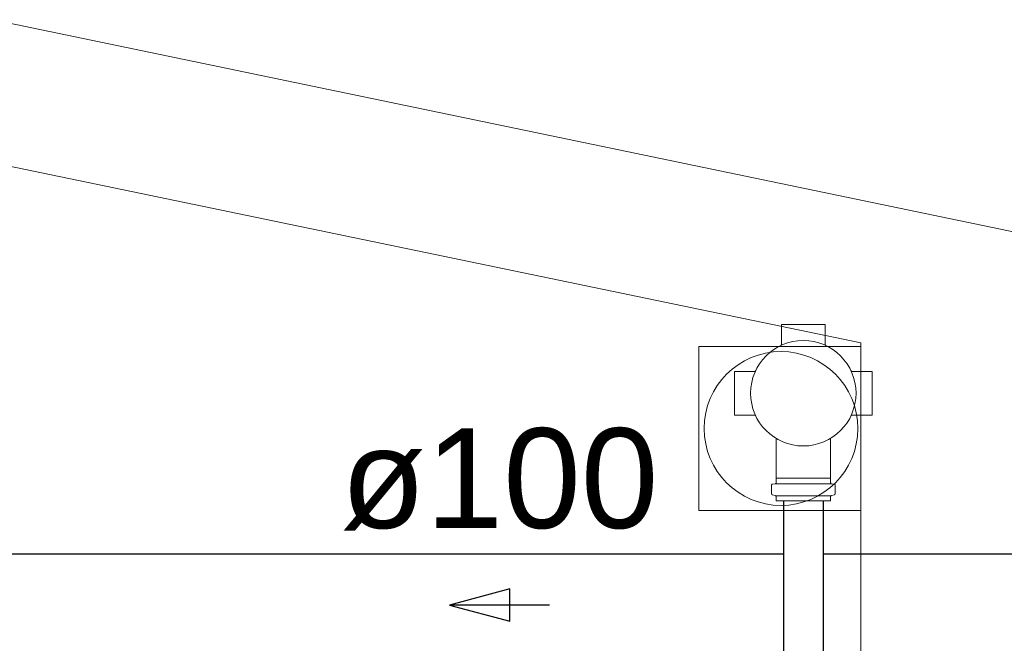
# Model space of a CAD drawing. Header units: millimetres. Extents: x 567 to 934, y -1 to 364.
# Tile 202 of 256: x 618.23 to 620.2, y 169.77 to 171.02. Entities that reach past the tile are written whole.
import ezdxf

# ---------------------------------------------------------------- set-up
doc = ezdxf.new("R2010")
doc.units = ezdxf.units.MM
doc.header["$MEASUREMENT"] = 0
doc.linetypes.add('NULL', pattern=[0])
doc.layers.add('ARQ FINA', color=8, linetype='Continuous')
for name, color, linetype, lineweight in [('Simbolos', 14, 'Continuous', 20), ('Simbolos_int', 14, 'Continuous', 15), ('TQ-Condutos', 14, 'Continuous', 25), ('TQ-Sentido conduto', 14, 'Continuous', 30), ('TQ-Textos conduto', 7, 'Continuous', 9)]:
    doc.layers.add(name, color=color, linetype=linetype, lineweight=lineweight)
doc.styles.add('Arial', font='arial.ttf')

msp = doc.modelspace()

# ---------------------------------------------------------------- linework, layer by layer
at = {"layer": 'ARQ FINA', "lineweight": 5}
for p, q in [((666.8823, 160.9083), (602.6777, 174.2348)), ((627.4774, 169.0873), (613.0374, 172.0845)), ((616.8574, 171.0057), (619.9174, 170.3705)), ((619.9174, 170.3705), (619.9174, 167.8391)), ((619.5929, 170.0346), (619.5929, 170.3636)), ((619.5929, 170.3636), (619.9174, 170.3636)), ((619.9174, 170.3636), (619.5929, 170.3636)), ((619.5929, 170.3636), (619.5929, 170.0346)), ((619.5929, 170.0346), (619.5929, 170.3636)), ((619.5929, 170.3636), (619.9174, 170.3636)), ((619.9174, 170.0346), (619.5929, 170.0346)), ((619.5929, 170.0346), (619.9174, 170.0346)), ((619.9174, 170.0346), (619.5929, 170.0346))]:
    msp.add_line(p, q, dxfattribs=at)
for start, end in [(90, 270), (270, 90)]:
    msp.add_arc((619.7574, 170.1991), 0.154, start, end, dxfattribs=at)
at = {"layer": 'Simbolos'}
for p, q in [((619.7585, 170.4073), (619.8457, 170.4073)), ((619.7585, 170.3678), (619.7585, 170.4073)), ((619.8457, 170.3678), (619.8457, 170.4073)), ((619.6645, 170.2261), (619.6645, 170.3133)), ((619.704, 170.3133), (619.6645, 170.3133)), ((619.9002, 170.3133), (619.9397, 170.3133)), ((619.9397, 170.2261), (619.9397, 170.3133)), ((619.704, 170.2261), (619.6645, 170.2261)), ((619.9002, 170.2261), (619.9397, 170.2261)), ((619.7478, 170.1791), (619.7478, 170.0998)), ((619.8564, 170.1791), (619.8564, 170.0998)), ((619.7474, 170.0992), (619.7478, 170.0998)), ((619.7474, 170.0902), (619.7474, 170.0992)), ((619.8568, 170.0992), (619.8564, 170.0998)), ((619.8568, 170.0902), (619.8568, 170.0992)), ((619.7385, 170.0683), (619.7385, 170.0858)), ((619.7404, 170.0878), (619.7456, 170.0882)), ((619.8639, 170.0878), (619.8587, 170.0882)), ((619.8657, 170.0683), (619.8657, 170.0858)), ((619.74, 170.0663), (619.746, 170.0647)), ((619.7474, 170.0541), (619.7474, 170.0628)), ((619.7474, 170.0541), (619.8568, 170.0541)), ((619.8568, 170.0541), (619.8568, 170.0628)), ((619.8643, 170.0663), (619.8583, 170.0647))]:
    msp.add_line(p, q, dxfattribs=at)
for points in [[(619.7568, 170.3651), (619.7571, 170.3653), (619.7574, 170.3655), (619.7577, 170.3657), (619.758, 170.366), (619.7582, 170.3664), (619.7583, 170.3667), (619.7584, 170.367), (619.7585, 170.3674), (619.7585, 170.3678)], [(619.8457, 170.3678), (619.8458, 170.3674), (619.8458, 170.367), (619.8459, 170.3667), (619.8461, 170.3664), (619.8463, 170.366), (619.8465, 170.3657), (619.8468, 170.3655), (619.8471, 170.3653), (619.8474, 170.3651)], [(619.704, 170.3133), (619.7044, 170.3133), (619.7048, 170.3134), (619.7051, 170.3135), (619.7055, 170.3137), (619.7058, 170.3139), (619.7061, 170.3141), (619.7063, 170.3144), (619.7066, 170.3147), (619.7067, 170.315)], [(619.8975, 170.315), (619.8977, 170.3147), (619.8979, 170.3144), (619.8982, 170.3141), (619.8985, 170.3139), (619.8988, 170.3137), (619.8991, 170.3135), (619.8995, 170.3134), (619.8999, 170.3133), (619.9002, 170.3133)], [(619.7067, 170.2244), (619.7066, 170.2247), (619.7063, 170.225), (619.7061, 170.2253), (619.7058, 170.2255), (619.7055, 170.2257), (619.7051, 170.2259), (619.7048, 170.226), (619.7044, 170.2261), (619.704, 170.2261)], [(619.9002, 170.2261), (619.8999, 170.2261), (619.8995, 170.226), (619.8991, 170.2259), (619.8988, 170.2257), (619.8985, 170.2255), (619.8982, 170.2253), (619.8979, 170.225), (619.8977, 170.2247), (619.8975, 170.2244)], [(619.7456, 170.0882), (619.7459, 170.0883), (619.7462, 170.0884), (619.7465, 170.0886), (619.7468, 170.0888), (619.747, 170.089), (619.7472, 170.0893), (619.7473, 170.0896), (619.7474, 170.0899), (619.7474, 170.0902)], [(619.8568, 170.0902), (619.8569, 170.0899), (619.8569, 170.0896), (619.8571, 170.0893), (619.8573, 170.089), (619.8575, 170.0888), (619.8577, 170.0886), (619.858, 170.0884), (619.8583, 170.0883), (619.8587, 170.0882)], [(619.7404, 170.0878), (619.74, 170.0877), (619.7397, 170.0876), (619.7394, 170.0874), (619.7392, 170.0872), (619.739, 170.087), (619.7388, 170.0867), (619.7386, 170.0864), (619.7386, 170.0861), (619.7385, 170.0858)], [(619.8657, 170.0858), (619.8657, 170.0861), (619.8656, 170.0864), (619.8655, 170.0867), (619.8653, 170.087), (619.8651, 170.0872), (619.8648, 170.0874), (619.8645, 170.0876), (619.8642, 170.0877), (619.8639, 170.0878)], [(619.7385, 170.0683), (619.7386, 170.068), (619.7386, 170.0677), (619.7387, 170.0674), (619.7389, 170.0672), (619.739, 170.0669), (619.7392, 170.0667), (619.7395, 170.0666), (619.7397, 170.0664), (619.74, 170.0663)], [(619.7474, 170.0628), (619.7474, 170.0631), (619.7473, 170.0634), (619.7472, 170.0636), (619.7471, 170.0639), (619.7469, 170.0641), (619.7467, 170.0643), (619.7465, 170.0645), (619.7462, 170.0646), (619.7459, 170.0647)], [(619.8583, 170.0647), (619.858, 170.0646), (619.8578, 170.0645), (619.8575, 170.0643), (619.8573, 170.0641), (619.8572, 170.0639), (619.857, 170.0636), (619.8569, 170.0634), (619.8569, 170.0631), (619.8568, 170.0628)], [(619.8642, 170.0663), (619.8645, 170.0664), (619.8648, 170.0666), (619.865, 170.0667), (619.8652, 170.0669), (619.8654, 170.0672), (619.8655, 170.0674), (619.8656, 170.0677), (619.8657, 170.068), (619.8657, 170.0683)]]:
    msp.add_lwpolyline(points, dxfattribs=at)
msp.add_circle((619.8021, 170.2697), 0.1056, dxfattribs=at)
at = {"layer": 'Simbolos_int'}
for p, q in [((619.7478, 170.0998), (619.8021, 170.0998)), ((619.8564, 170.0998), (619.8021, 170.0998)), ((619.8568, 170.0884), (619.7474, 170.0884)), ((619.8568, 170.0643), (619.7474, 170.0643))]:
    msp.add_line(p, q, dxfattribs=at)
at = {"layer": 'TQ-Condutos'}
for p, q in [((619.7621, 170.0541), (619.7621, 169.6606)), ((619.8421, 170.0541), (619.8421, 169.6606)), ((619.7621, 169.9472), (617.7874, 169.9472)), ((620.3462, 169.9472), (619.8421, 169.9472))]:
    msp.add_line(p, q, dxfattribs=at)
at = {"layer": 'TQ-Sentido conduto'}
for p, q in [((619.2141, 169.8779), (619.0934, 169.8456)), ((619.2141, 169.8132), (619.2141, 169.8779)), ((619.0934, 169.8456), (619.2141, 169.8132))]:
    msp.add_line(p, q, dxfattribs=at)
msp.add_lwpolyline([(619.2934, 169.8456), (619.0934, 169.8456)], dxfattribs=at)

# ---------------------------------------------------------------- texts
at = {"layer": 'TQ-Textos conduto', "linetype": 'NULL', "insert": (619.1934, 169.9943), "char_height": 0.2, "width": 1.273476, "attachment_point": 8, "line_spacing_factor": 0.6, "style": 'Arial'}
msp.add_mtext('ø100', dxfattribs=at)

doc.saveas('drawing.dxf')
